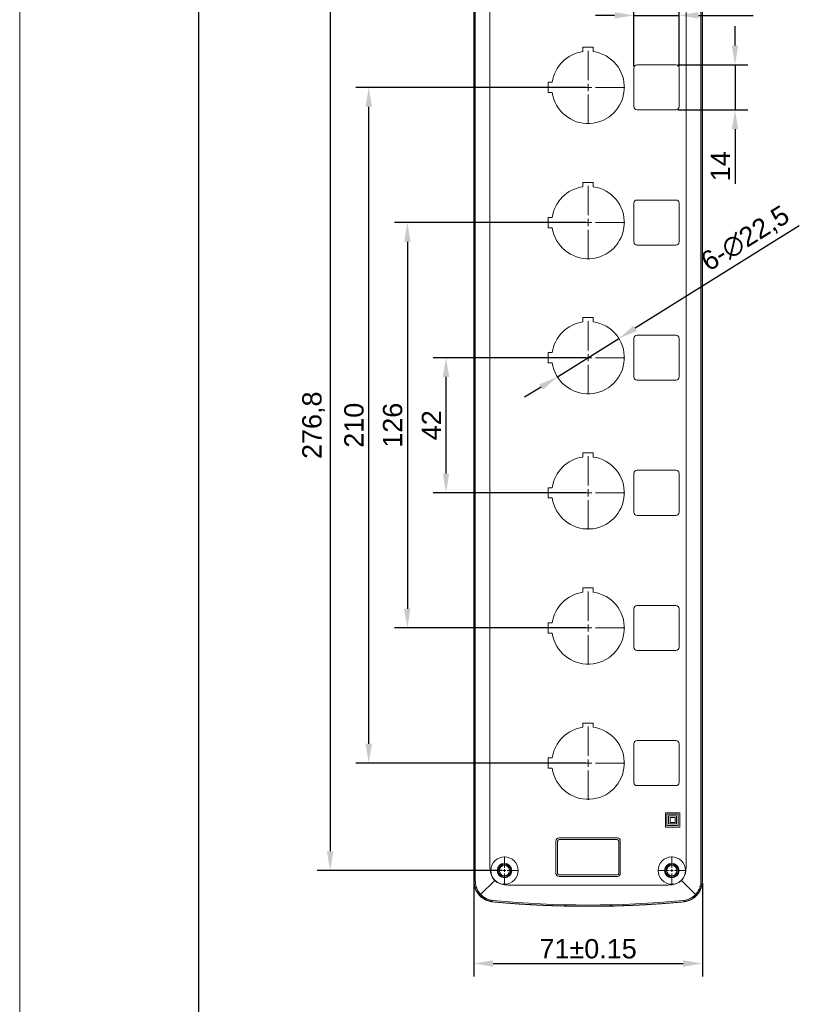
# Model space of a CAD drawing. Header units: millimetres. Extents: x -404827 to -46036, y 267324 to 306977.
# Tile 36 of 55: x -49281 to -49039, y 270101 to 270407. Entities that reach past the tile are written whole.
import ezdxf

# ---------------------------------------------------------------- set-up
doc = ezdxf.new("R2010")
doc.units = ezdxf.units.MM
doc.linetypes.add('CENTER2', pattern=[28.575, 19.05, -3.175, 3.175, -3.175])
for name, color, linetype, lineweight in [('1-粗实线', 7, 'Continuous', 30), ('3-细实线', 7, 'Continuous', 20), ('6-中心线', 1, 'CENTER2', 20), ('7-标注、箭头、引线', 3, 'Continuous', 20)]:
    doc.layers.add(name, color=color, linetype=linetype, lineweight=lineweight)
doc.styles.get("Standard").update_dxf_attribs({"font": 'arial.ttf'})
doc.dimstyles.new('ISO-25', dxfattribs={"dimtxt": 2.5, "dimasz": 2.5, "dimexe": 1.25, "dimexo": 0.625, "dimtad": 1, "dimtxsty": 'Standard', "dimcen": 2.5, "dimadec": 0, "dimazin": 0, "dimtfac": 1, "dimtmove": 0, "dimatfit": 3, "dimfxl": 1, "dimarcsym": 0})

# ---------------------------------------------------------------- blocks, each defined once
blk = doc.blocks.new('*D76')
at = {"layer": '7-标注、箭头、引线', "color": 0, "lineweight": -2, "transparency": 16777216}
for p, q in [((-49105.47, 270301.84), (-49153.01, 270301.84)), ((-49149.01, 270295.84), (-49149.01, 270265.84)), ((-49105.47, 270259.84), (-49153.01, 270259.84))]:
    blk.add_line(p, q, dxfattribs=at)
at = {"layer": '7-标注、箭头、引线', "color": 0, "transparency": 16777216}
for points in [[(-49150.01, 270295.84), (-49148.01, 270295.84), (-49149.01, 270301.84)], [(-49150.01, 270265.84), (-49148.01, 270265.84), (-49149.01, 270259.84)]]:
    blk.add_solid(points, dxfattribs=at)
at = {"layer": 'Defpoints', "color": 0, "transparency": 16777216}
for p in [(-49104.85, 270301.84), (-49149.01, 270259.84), (-49104.85, 270259.84)]:
    blk.add_point(p, dxfattribs=at)
at = {"layer": '7-标注、箭头、引线', "color": 0, "transparency": 16777216, "insert": (-49153.52, 270280.84), "char_height": 6, "attachment_point": 5, "rotation": 90}
blk.add_mtext('42', dxfattribs=at)
blk = doc.blocks.new('*D77')
at = {"layer": '7-标注、箭头、引线', "color": 0, "lineweight": -2, "transparency": 16777216}
for p, q in [((-49105.47, 270343.84), (-49165.01, 270343.84)), ((-49161.01, 270337.84), (-49161.01, 270223.84)), ((-49105.47, 270217.84), (-49165.01, 270217.84))]:
    blk.add_line(p, q, dxfattribs=at)
at = {"layer": '7-标注、箭头、引线', "color": 0, "transparency": 16777216}
for points in [[(-49162.01, 270337.84), (-49160.01, 270337.84), (-49161.01, 270343.84)], [(-49162.01, 270223.84), (-49160.01, 270223.84), (-49161.01, 270217.84)]]:
    blk.add_solid(points, dxfattribs=at)
at = {"layer": 'Defpoints', "color": 0, "transparency": 16777216}
for p in [(-49104.85, 270343.84), (-49161.01, 270217.84), (-49104.85, 270217.84)]:
    blk.add_point(p, dxfattribs=at)
at = {"layer": '7-标注、箭头、引线', "color": 0, "transparency": 16777216, "insert": (-49165.57, 270280.84), "char_height": 6, "attachment_point": 5, "rotation": 90}
blk.add_mtext('126', dxfattribs=at)
blk = doc.blocks.new('*D78')
at = {"layer": '7-标注、箭头、引线', "color": 0, "lineweight": -2, "transparency": 16777216}
for p, q in [((-49105.47, 270385.84), (-49177.01, 270385.84)), ((-49173.01, 270181.84), (-49173.01, 270379.84)), ((-49105.47, 270175.84), (-49177.01, 270175.84))]:
    blk.add_line(p, q, dxfattribs=at)
at = {"layer": '7-标注、箭头、引线', "color": 0, "transparency": 16777216}
for points in [[(-49174.01, 270379.84), (-49172.01, 270379.84), (-49173.01, 270385.84)], [(-49174.01, 270181.84), (-49172.01, 270181.84), (-49173.01, 270175.84)]]:
    blk.add_solid(points, dxfattribs=at)
at = {"layer": 'Defpoints', "color": 0, "transparency": 16777216}
for p in [(-49173.01, 270385.84), (-49104.85, 270385.84), (-49104.85, 270175.84)]:
    blk.add_point(p, dxfattribs=at)
at = {"layer": '7-标注、箭头、引线', "color": 0, "transparency": 16777216, "insert": (-49177.57, 270280.84), "char_height": 6, "attachment_point": 5, "rotation": 90}
blk.add_mtext('210', dxfattribs=at)
blk = doc.blocks.new('*D83')
at = {"layer": '7-标注、箭头、引线', "color": 0, "lineweight": -2, "transparency": 16777216}
for p, q in [((-49140.35, 270138.57), (-49140.35, 270109.56)), ((-49069.35, 270138.57), (-49069.35, 270109.56)), ((-49134.35, 270113.56), (-49075.35, 270113.56))]:
    blk.add_line(p, q, dxfattribs=at)
at = {"layer": '7-标注、箭头、引线', "color": 0, "transparency": 16777216}
for points in [[(-49134.35, 270114.56), (-49134.35, 270112.56), (-49140.35, 270113.56)], [(-49075.35, 270114.56), (-49075.35, 270112.56), (-49069.35, 270113.56)]]:
    blk.add_solid(points, dxfattribs=at)
at = {"layer": 'Defpoints', "color": 0, "transparency": 16777216}
for p in [(-49140.35, 270139.19), (-49069.35, 270139.2), (-49069.35, 270113.56)]:
    blk.add_point(p, dxfattribs=at)
at = {"layer": '7-标注、箭头、引线', "color": 0, "transparency": 16777216, "insert": (-49104.85, 270118.12), "char_height": 6, "attachment_point": 5}
blk.add_mtext('71%%P0.15', dxfattribs=at)
blk = doc.blocks.new('*D86')
at = {"layer": '7-标注、箭头、引线', "color": 0, "lineweight": -2, "transparency": 16777216}
for p, q in [((-49039.23, 270342.79), (-49090.21, 270310.97)), ((-49114.39, 270295.88), (-49095.3, 270307.79)), ((-49119.48, 270292.7), (-49124.57, 270289.52))]:
    blk.add_line(p, q, dxfattribs=at)
at = {"layer": '7-标注、箭头、引线', "color": 0, "transparency": 16777216}
for points in [[(-49090.74, 270311.82), (-49089.68, 270310.12), (-49095.3, 270307.79)], [(-49120.01, 270293.55), (-49118.95, 270291.85), (-49114.39, 270295.88)]]:
    blk.add_solid(points, dxfattribs=at)
at = {"layer": 'Defpoints', "color": 0, "transparency": 16777216}
for p in [(-49095.3, 270307.79), (-49114.39, 270295.88)]:
    blk.add_point(p, dxfattribs=at)
at = {"layer": '7-标注、箭头、引线', "color": 0, "transparency": 16777216, "insert": (-49055.83, 270338.57), "char_height": 6, "attachment_point": 5, "rotation": 31.9742}
blk.add_mtext('6-∅22,5', dxfattribs=at)
blk = doc.blocks.new('*D87')
at = {"layer": '7-标注、箭头、引线', "color": 0, "lineweight": -2, "transparency": 16777216}
for p, q in [((-49059.21, 270398.84), (-49059.21, 270404.84)), ((-49076.97, 270392.84), (-49055.21, 270392.84)), ((-49059.21, 270392.84), (-49059.21, 270378.84)), ((-49076.97, 270378.84), (-49055.21, 270378.84)), ((-49059.21, 270372.84), (-49059.21, 270355.83))]:
    blk.add_line(p, q, dxfattribs=at)
at = {"layer": '7-标注、箭头、引线', "color": 0, "transparency": 16777216}
for points in [[(-49060.21, 270398.84), (-49058.21, 270398.84), (-49059.21, 270392.84)], [(-49060.21, 270372.84), (-49058.21, 270372.84), (-49059.21, 270378.84)]]:
    blk.add_solid(points, dxfattribs=at)
at = {"layer": 'Defpoints', "color": 0, "transparency": 16777216}
for p in [(-49077.6, 270392.84), (-49077.6, 270378.84), (-49059.21, 270378.84)]:
    blk.add_point(p, dxfattribs=at)
at = {"layer": '7-标注、箭头、引线', "color": 0, "transparency": 16777216, "insert": (-49063.72, 270361.33), "char_height": 6, "attachment_point": 5, "rotation": 90}
blk.add_mtext('14', dxfattribs=at)
blk = doc.blocks.new('*D88')
at = {"layer": '7-标注、箭头、引线', "color": 0, "lineweight": -2, "transparency": 16777216}
for p, q in [((-49090.6, 270392.46), (-49090.6, 270412.22)), ((-49076.6, 270392.46), (-49076.6, 270412.22)), ((-49096.6, 270408.22), (-49102.6, 270408.22)), ((-49090.6, 270408.22), (-49076.6, 270408.22)), ((-49070.6, 270408.22), (-49053.59, 270408.22))]:
    blk.add_line(p, q, dxfattribs=at)
at = {"layer": '7-标注、箭头、引线', "color": 0, "transparency": 16777216}
for points in [[(-49096.6, 270409.22), (-49096.6, 270407.22), (-49090.6, 270408.22)], [(-49070.6, 270409.22), (-49070.6, 270407.22), (-49076.6, 270408.22)]]:
    blk.add_solid(points, dxfattribs=at)
at = {"layer": 'Defpoints', "color": 0, "transparency": 16777216}
for p in [(-49076.6, 270408.22), (-49090.6, 270391.84), (-49076.6, 270391.84)]:
    blk.add_point(p, dxfattribs=at)
at = {"layer": '7-标注、箭头、引线', "color": 0, "transparency": 16777216, "insert": (-49059.09, 270412.74), "char_height": 6, "attachment_point": 5}
blk.add_mtext('14', dxfattribs=at)
blk = doc.blocks.new('*U54')
at = {"layer": '6-中心线', "color": 0, "linetype": 'CENTER2', "transparency": 16777216}
for p, q in [((0, 0.85), (0, 4.37)), ((-4.37, 0), (-0.85, 0)), ((0.85, 0), (4.37, 0)), ((0, -4.37), (0, -0.85))]:
    blk.add_line(p, q, dxfattribs=at)
at = {"layer": '6-中心线', "color": 0, "linetype": 'Continuous', "transparency": 16777216}
for p, q in [((-0.425, 0), (0.425, 0)), ((0, -0.425), (0, 0.425))]:
    blk.add_line(p, q, dxfattribs=at)
blk = doc.blocks.new('*U55')
at = {"layer": '6-中心线', "color": 0, "linetype": 'CENTER2', "transparency": 16777216}
for p, q in [((0, 0.85), (0, 4.37)), ((-4.37, 0), (-0.85, 0)), ((0.85, 0), (4.37, 0)), ((0, -4.37), (0, -0.85))]:
    blk.add_line(p, q, dxfattribs=at)
at = {"layer": '6-中心线', "color": 0, "linetype": 'Continuous', "transparency": 16777216}
for p, q in [((-0.425, 0), (0.425, 0)), ((0, -0.425), (0, 0.425))]:
    blk.add_line(p, q, dxfattribs=at)
blk = doc.blocks.new('*U56')
at = {"layer": '6-中心线', "color": 0, "linetype": 'CENTER2', "transparency": 16777216}
for p, q in [((0, 2.25), (0, 11.37)), ((-11.37, 0), (-2.25, 0)), ((2.25, 0), (11.37, 0)), ((0, -11.37), (0, -2.25))]:
    blk.add_line(p, q, dxfattribs=at)
at = {"layer": '6-中心线', "color": 0, "linetype": 'Continuous', "transparency": 16777216}
for p, q in [((-1.125, 0), (1.125, 0)), ((0, -1.125), (0, 1.125))]:
    blk.add_line(p, q, dxfattribs=at)
blk = doc.blocks.new('*U57')
at = {"layer": '6-中心线', "color": 0, "linetype": 'CENTER2', "transparency": 16777216}
for p, q in [((0, 2.25), (0, 11.37)), ((-11.37, 0), (-2.25, 0)), ((2.25, 0), (11.37, 0)), ((0, -11.37), (0, -2.25))]:
    blk.add_line(p, q, dxfattribs=at)
at = {"layer": '6-中心线', "color": 0, "linetype": 'Continuous', "transparency": 16777216}
for p, q in [((-1.125, 0), (1.125, 0)), ((0, -1.125), (0, 1.125))]:
    blk.add_line(p, q, dxfattribs=at)
blk = doc.blocks.new('*U58')
at = {"layer": '6-中心线', "color": 0, "linetype": 'CENTER2', "transparency": 16777216}
for p, q in [((0, 2.25), (0, 11.37)), ((-11.37, 0), (-2.25, 0)), ((2.25, 0), (11.37, 0)), ((0, -11.37), (0, -2.25))]:
    blk.add_line(p, q, dxfattribs=at)
at = {"layer": '6-中心线', "color": 0, "linetype": 'Continuous', "transparency": 16777216}
for p, q in [((-1.125, 0), (1.125, 0)), ((0, -1.125), (0, 1.125))]:
    blk.add_line(p, q, dxfattribs=at)
blk = doc.blocks.new('*U59')
at = {"layer": '6-中心线', "color": 0, "linetype": 'CENTER2', "transparency": 16777216}
for p, q in [((0, 2.25), (0, 11.37)), ((-11.37, 0), (-2.25, 0)), ((2.25, 0), (11.37, 0)), ((0, -11.37), (0, -2.25))]:
    blk.add_line(p, q, dxfattribs=at)
at = {"layer": '6-中心线', "color": 0, "linetype": 'Continuous', "transparency": 16777216}
for p, q in [((-1.125, 0), (1.125, 0)), ((0, -1.125), (0, 1.125))]:
    blk.add_line(p, q, dxfattribs=at)
blk = doc.blocks.new('*U60')
at = {"layer": '6-中心线', "color": 0, "linetype": 'CENTER2', "transparency": 16777216}
for p, q in [((0, 2.25), (0, 11.37)), ((-11.37, 0), (-2.25, 0)), ((2.25, 0), (11.37, 0)), ((0, -11.37), (0, -2.25))]:
    blk.add_line(p, q, dxfattribs=at)
at = {"layer": '6-中心线', "color": 0, "linetype": 'Continuous', "transparency": 16777216}
for p, q in [((-1.125, 0), (1.125, 0)), ((0, -1.125), (0, 1.125))]:
    blk.add_line(p, q, dxfattribs=at)
blk = doc.blocks.new('*U61')
at = {"layer": '6-中心线', "color": 0, "linetype": 'CENTER2', "transparency": 16777216}
for p, q in [((0, 2.25), (0, 11.37)), ((-11.37, 0), (-2.25, 0)), ((2.25, 0), (11.37, 0)), ((0, -11.37), (0, -2.25))]:
    blk.add_line(p, q, dxfattribs=at)
at = {"layer": '6-中心线', "color": 0, "linetype": 'Continuous', "transparency": 16777216}
for p, q in [((-1.125, 0), (1.125, 0)), ((0, -1.125), (0, 1.125))]:
    blk.add_line(p, q, dxfattribs=at)
blk = doc.blocks.new('*D81')
at = {"layer": '7-标注、箭头、引线', "color": 0, "lineweight": -2, "transparency": 16777216}
for p, q in [((-49131.47, 270419.24), (-49189.01, 270419.24)), ((-49185.01, 270413.24), (-49185.01, 270148.44)), ((-49131.47, 270142.44), (-49189.01, 270142.44))]:
    blk.add_line(p, q, dxfattribs=at)
at = {"layer": '7-标注、箭头、引线', "color": 0, "transparency": 16777216}
for points in [[(-49186.01, 270413.24), (-49184.01, 270413.24), (-49185.01, 270419.24)], [(-49186.01, 270148.44), (-49184.01, 270148.44), (-49185.01, 270142.44)]]:
    blk.add_solid(points, dxfattribs=at)
at = {"layer": 'Defpoints', "color": 0, "transparency": 16777216}
for p in [(-49130.85, 270419.24), (-49185.01, 270142.44), (-49130.85, 270142.44)]:
    blk.add_point(p, dxfattribs=at)
at = {"layer": '7-标注、箭头、引线', "color": 0, "transparency": 16777216, "insert": (-49190.11, 270280.84), "char_height": 6, "attachment_point": 5, "rotation": 90}
blk.add_mtext('276,8', dxfattribs=at)

msp = doc.modelspace()

# ---------------------------------------------------------------- linework, layer by layer
at = {"color": 7, "linetype": 'Continuous', "lineweight": 13}
for p, q in [((-49140.345, 270422.478), (-49140.345, 270139.194)), ((-49140.345, 270139.197), (-49140.345, 270422.475)), ((-49140.258, 270422.439), (-49140.258, 270139.233)), ((-49139.891, 270139.233), (-49139.891, 270422.439)), ((-49069.799, 270139.233), (-49069.799, 270422.439)), ((-49069.432, 270139.233), (-49069.432, 270422.439)), ((-49069.345, 270422.478), (-49069.345, 270139.194)), ((-49069.345, 270422.475), (-49069.345, 270139.197)), ((-49135.348, 270418.051), (-49135.348, 270143.621)), ((-49074.343, 270143.621), (-49074.343, 270418.051)), ((-49106.445, 270396.972), (-49106.445, 270398.286)), ((-49106.445, 270398.286), (-49103.245, 270398.286)), ((-49103.245, 270398.286), (-49103.245, 270396.972)), ((-49077.595, 270392.836), (-49089.595, 270392.836)), ((-49090.595, 270391.836), (-49090.595, 270379.836)), ((-49076.595, 270379.836), (-49076.595, 270391.836)), ((-49117.295, 270387.436), (-49115.981, 270387.436)), ((-49117.295, 270384.236), (-49117.295, 270387.436)), ((-49115.981, 270384.236), (-49117.295, 270384.236)), ((-49089.595, 270378.836), (-49077.595, 270378.836)), ((-49106.445, 270354.972), (-49106.445, 270356.286)), ((-49106.445, 270356.286), (-49103.245, 270356.286)), ((-49103.245, 270356.286), (-49103.245, 270354.972)), ((-49090.595, 270349.836), (-49090.595, 270337.836)), ((-49077.595, 270350.836), (-49089.595, 270350.836)), ((-49076.595, 270337.836), (-49076.595, 270349.836)), ((-49117.295, 270345.436), (-49115.981, 270345.436)), ((-49117.295, 270342.236), (-49117.295, 270345.436)), ((-49115.981, 270342.236), (-49117.295, 270342.236)), ((-49089.595, 270336.836), (-49077.595, 270336.836)), ((-49106.445, 270312.972), (-49106.445, 270314.286)), ((-49106.445, 270314.286), (-49103.245, 270314.286)), ((-49103.245, 270314.286), (-49103.245, 270312.972)), ((-49090.595, 270307.836), (-49090.595, 270295.836)), ((-49077.595, 270308.836), (-49089.595, 270308.836)), ((-49076.595, 270295.836), (-49076.595, 270307.836)), ((-49117.295, 270300.236), (-49117.295, 270303.436)), ((-49117.295, 270303.436), (-49115.981, 270303.436)), ((-49115.981, 270300.236), (-49117.295, 270300.236)), ((-49089.595, 270294.836), (-49077.595, 270294.836)), ((-49106.445, 270270.972), (-49106.445, 270272.286)), ((-49106.445, 270272.286), (-49103.245, 270272.286)), ((-49103.245, 270272.286), (-49103.245, 270270.972)), ((-49077.595, 270266.836), (-49089.595, 270266.836)), ((-49090.595, 270265.836), (-49090.595, 270253.836)), ((-49076.595, 270253.836), (-49076.595, 270265.836)), ((-49117.295, 270258.236), (-49117.295, 270261.436)), ((-49117.295, 270261.436), (-49115.981, 270261.436)), ((-49115.981, 270258.236), (-49117.295, 270258.236)), ((-49089.595, 270252.836), (-49077.595, 270252.836)), ((-49106.445, 270228.972), (-49106.445, 270230.286)), ((-49106.445, 270230.286), (-49103.245, 270230.286)), ((-49103.245, 270230.286), (-49103.245, 270228.972)), ((-49090.595, 270223.836), (-49090.595, 270211.836)), ((-49077.595, 270224.836), (-49089.595, 270224.836)), ((-49076.595, 270211.836), (-49076.595, 270223.836)), ((-49117.295, 270216.236), (-49117.295, 270219.436)), ((-49117.295, 270219.436), (-49115.981, 270219.436)), ((-49115.981, 270216.236), (-49117.295, 270216.236)), ((-49089.595, 270210.836), (-49077.595, 270210.836)), ((-49106.445, 270186.972), (-49106.445, 270188.286)), ((-49106.445, 270188.286), (-49103.245, 270188.286)), ((-49103.245, 270188.286), (-49103.245, 270186.972)), ((-49090.595, 270181.836), (-49090.595, 270169.836)), ((-49077.595, 270182.836), (-49089.595, 270182.836)), ((-49076.595, 270169.836), (-49076.595, 270181.836)), ((-49117.295, 270177.436), (-49115.981, 270177.436)), ((-49117.295, 270174.236), (-49117.295, 270177.436)), ((-49115.981, 270174.236), (-49117.295, 270174.236)), ((-49089.595, 270168.836), (-49077.595, 270168.836)), ((-49080.843, 270155.936), (-49080.843, 270160.436)), ((-49076.343, 270160.436), (-49080.843, 270160.436)), ((-49080.343, 270159.936), (-49076.843, 270159.936)), ((-49080.343, 270156.436), (-49080.343, 270159.936)), ((-49079.843, 270159.436), (-49077.343, 270159.436)), ((-49079.843, 270156.936), (-49079.843, 270159.436)), ((-49077.343, 270159.436), (-49077.343, 270156.936)), ((-49076.843, 270159.936), (-49076.843, 270156.436)), ((-49076.343, 270155.936), (-49076.343, 270160.436)), ((-49076.843, 270156.436), (-49080.343, 270156.436)), ((-49077.343, 270156.936), (-49079.843, 270156.936)), ((-49079.343, 270158.936), (-49079.343, 270157.436)), ((-49077.843, 270158.936), (-49079.343, 270158.936)), ((-49079.343, 270157.436), (-49077.843, 270157.436)), ((-49077.843, 270157.436), (-49077.843, 270158.936)), ((-49076.343, 270155.936), (-49080.843, 270155.936)), ((-49114.845, 270141.586), (-49114.845, 270151.586)), ((-49114.345, 270141.586), (-49114.345, 270151.586)), ((-49113.845, 270152.586), (-49095.845, 270152.586)), ((-49113.845, 270152.086), (-49095.845, 270152.086)), ((-49095.345, 270151.586), (-49095.345, 270141.586)), ((-49094.845, 270151.586), (-49094.845, 270141.586)), ((-49095.845, 270141.086), (-49113.845, 270141.086)), ((-49138.236, 270135.045), (-49133.882, 270139.399)), ((-49095.845, 270140.586), (-49113.845, 270140.586)), ((-49071.454, 270135.045), (-49075.808, 270139.399)), ((-49138.579, 270134.873), (-49138.304, 270135.119)), ((-49129.66, 270137.933), (-49080.03, 270137.933)), ((-49071.386, 270135.119), (-49071.111, 270134.873)), ((-49071.641, 270134.239), (-49071.642, 270134.239))]:
    msp.add_line(p, q, dxfattribs=at)
for centre, radius in [((-49130.845, 270142.436), 4.25), ((-49130.845, 270142.436), 2.25), ((-49130.845, 270142.436), 2.19), ((-49130.845, 270142.436), 1.935), ((-49078.845, 270142.436), 4.25), ((-49078.845, 270142.436), 2.25), ((-49078.845, 270142.436), 2.19), ((-49078.845, 270142.436), 1.935), ((-49130.845, 270142.436), 1.6), ((-49078.845, 270142.436), 1.6)]:
    msp.add_circle(centre, radius, dxfattribs=at)
for centre, radius, start, end in [((-49104.845, 270385.836), 11.25, 98.17646, 171.82354), ((-49104.845, 270385.836), 11.25, 188.17646, 81.82354), ((-49089.595, 270391.836), 1, 90, 180), ((-49077.595, 270391.836), 1, 0, 90), ((-49089.595, 270379.836), 1, 180, 270), ((-49077.595, 270379.836), 1, 270, 0), ((-49104.845, 270343.836), 11.25, 98.17646, 171.82354), ((-49104.845, 270343.836), 11.25, 188.17646, 81.82354), ((-49089.595, 270349.836), 1, 90, 180), ((-49077.595, 270349.836), 1, 0, 90), ((-49089.595, 270337.836), 1, 180, 270), ((-49077.595, 270337.836), 1, 270, 0), ((-49104.845, 270301.836), 11.25, 98.17646, 171.82354), ((-49104.845, 270301.836), 11.25, 188.17646, 81.82354), ((-49089.595, 270307.836), 1, 90, 180), ((-49077.595, 270307.836), 1, 0, 90), ((-49089.595, 270295.836), 1, 180, 270), ((-49077.595, 270295.836), 1, 270, 0), ((-49104.845, 270259.836), 11.25, 98.17646, 171.82354), ((-49104.845, 270259.836), 11.25, 188.17646, 81.82354), ((-49089.595, 270265.836), 1, 90, 180), ((-49077.595, 270265.836), 1, 0, 90), ((-49089.595, 270253.836), 1, 180, 270), ((-49077.595, 270253.836), 1, 270, 0), ((-49104.845, 270217.836), 11.25, 98.17646, 171.82354), ((-49104.845, 270217.836), 11.25, 188.17646, 81.82354), ((-49089.595, 270223.836), 1, 90, 180), ((-49077.595, 270223.836), 1, 0, 90), ((-49089.595, 270211.836), 1, 180, 270), ((-49077.595, 270211.836), 1, 270, 0), ((-49104.845, 270175.836), 11.25, 98.17646, 171.82354), ((-49104.845, 270175.836), 11.25, 188.17646, 81.82354), ((-49089.595, 270181.836), 1, 90, 180), ((-49077.595, 270181.836), 1, 0, 90), ((-49089.595, 270169.836), 1, 180, 270), ((-49077.595, 270169.836), 1, 270, 0), ((-49113.845, 270151.586), 1, 90, 180), ((-49113.845, 270151.586), 0.5, 90, 180), ((-49095.845, 270151.586), 1, 0, 90), ((-49095.845, 270151.586), 0.5, 0, 90), ((-49113.845, 270141.586), 1, 180, 270), ((-49113.845, 270141.586), 0.5, 180, 270), ((-49095.845, 270141.586), 1, 270, 0), ((-49095.845, 270141.586), 0.5, 270, 0), ((-49104.845, 270447.398), 316.063, 264.62395, 265.47783), ((-49104.845, 270447.398), 316.063, 264.62462, 265.47783), ((-49104.845, 270447.398), 316.019, 264.64017, 275.35983), ((-49104.845, 270447.398), 316.063, 274.52217, 275.37538), ((-49104.845, 270447.398), 316.063, 274.52217, 275.37605)]:
    msp.add_arc(centre, radius, start, end, dxfattribs=at)
for centre, major_axis, ratio, start_param, end_param in [((-49110.867, 270162.414), (23.015, 23.015), 0.3625407, 2.7937897, 3.4893956), ((-49098.823, 270162.414), (23.015, -23.015), 0.3625407, 5.9353823, 6.6309883), ((-49104.845, 270444.396), (0, 312.666), 0.9999539, 3.0471447, 3.2360406)]:
    msp.add_ellipse(centre, major_axis=major_axis, ratio=ratio, start_param=start_param, end_param=end_param, dxfattribs=at)
for points, knots in [([(-49134.454, 270132.726), (-49134.655, 270132.745), (-49134.853, 270132.773), (-49135.245, 270132.847), (-49135.633, 270132.938), (-49136.011, 270133.065), (-49136.29, 270133.174), (-49136.383, 270133.212), (-49136.521, 270133.273), (-49136.567, 270133.294), (-49136.658, 270133.337), (-49136.703, 270133.359), (-49136.928, 270133.471), (-49137.277, 270133.666), (-49137.605, 270133.891), (-49137.923, 270134.131), (-49138.076, 270134.259), (-49138.262, 270134.428), (-49138.299, 270134.462), (-49138.372, 270134.532), (-49138.408, 270134.567), (-49138.514, 270134.674), (-49138.583, 270134.747), (-49138.785, 270134.968), (-49139.04, 270135.275), (-49139.265, 270135.604), (-49139.423, 270135.858), (-49139.499, 270135.987), (-49139.571, 270136.12), (-49139.617, 270136.208), (-49139.64, 270136.253), (-49139.753, 270136.479), (-49139.834, 270136.662), (-49139.978, 270137.034), (-49140.105, 270137.412), (-49140.196, 270137.799), (-49140.252, 270138.095), (-49140.268, 270138.194), (-49140.289, 270138.343), (-49140.295, 270138.393), (-49140.307, 270138.493), (-49140.312, 270138.543), (-49140.336, 270138.794), (-49140.345, 270138.995), (-49140.345, 270139.197)], [0, 0, 0, 0, 0.0625, 0.0625, 0.125, 0.1875, 0.1875, 0.21875, 0.21875, 0.234375, 0.234375, 0.25, 0.25, 0.3125, 0.375, 0.375, 0.4375, 0.4375, 0.453125, 0.453125, 0.46875, 0.46875, 0.5, 0.5, 0.5625, 0.625, 0.625, 0.65625, 0.671875, 0.671875, 0.6875, 0.6875, 0.75, 0.75, 0.8125, 0.875, 0.875, 0.90625, 0.90625, 0.921875, 0.921875, 0.9375, 0.9375, 1, 1, 1, 1]), ([(-49140.345, 270139.194), (-49140.345, 270139.013), (-49140.338, 270138.832), (-49140.287, 270138.23), (-49140.211, 270137.813), (-49140.035, 270137.197), (-49139.965, 270136.993), (-49139.808, 270136.597), (-49139.72, 270136.404), (-49139.526, 270136.027), (-49139.419, 270135.844), (-49139.189, 270135.487), (-49139.064, 270135.313), (-49138.663, 270134.81), (-49138.365, 270134.503), (-49137.708, 270133.95), (-49137.357, 270133.71), (-49136.801, 270133.403), (-49136.61, 270133.309), (-49136.218, 270133.141), (-49136.015, 270133.066), (-49135.406, 270132.873), (-49134.991, 270132.785), (-49134.532, 270132.734), (-49134.495, 270132.73), (-49134.458, 270132.726)], [0, 0, 0, 0, 0.0563318, 0.0563318, 0.1894737, 0.1894737, 0.2560446, 0.2560446, 0.3226156, 0.3226156, 0.3891865, 0.3891865, 0.4557575, 0.4557575, 0.5888993, 0.5888993, 0.7220412, 0.7220412, 0.7886122, 0.7886122, 0.8551831, 0.8551831, 0.988325, 0.988325, 1, 1, 1, 1]), ([(-49134.365, 270132.761), (-49134.453, 270132.771), (-49134.627, 270132.789), (-49134.886, 270132.83), (-49135.141, 270132.88), (-49135.391, 270132.94), (-49135.635, 270133.008), (-49135.875, 270133.086), (-49136.109, 270133.171), (-49136.336, 270133.265), (-49136.558, 270133.365), (-49136.774, 270133.473), (-49136.983, 270133.588), (-49137.186, 270133.709), (-49137.382, 270133.835), (-49137.571, 270133.967), (-49137.753, 270134.104), (-49137.929, 270134.246), (-49138.097, 270134.392), (-49138.259, 270134.542), (-49138.413, 270134.695), (-49138.622, 270134.916), (-49138.875, 270135.215), (-49139.157, 270135.603), (-49139.41, 270136.012), (-49139.633, 270136.438), (-49139.823, 270136.879), (-49139.98, 270137.334), (-49140.104, 270137.799), (-49140.192, 270138.272), (-49140.248, 270138.751), (-49140.254, 270139.072), (-49140.258, 270139.233)], [0, 0, 0, 0, 0.0275599, 0.0548477, 0.0818633, 0.1086067, 0.1350779, 0.1612769, 0.1872038, 0.2128585, 0.238241, 0.2633513, 0.2881895, 0.3127555, 0.3370493, 0.3610709, 0.3848204, 0.4082977, 0.4315029, 0.4544358, 0.4770966, 0.4994853, 0.5494363, 0.5994096, 0.6494051, 0.699423, 0.7494632, 0.7995257, 0.8496107, 0.899718, 0.9498478, 1, 1, 1, 1]), ([(-49139.889, 270139.079), (-49139.885, 270138.895), (-49139.872, 270138.712), (-49139.83, 270138.349), (-49139.801, 270138.169), (-49139.727, 270137.813), (-49139.682, 270137.636), (-49139.602, 270137.373), (-49139.574, 270137.286), (-49139.528, 270137.156), (-49139.512, 270137.113), (-49139.48, 270137.026), (-49139.463, 270136.983), (-49139.308, 270136.6), (-49139.141, 270136.275), (-49138.85, 270135.813), (-49138.746, 270135.662), (-49138.579, 270135.444), (-49138.522, 270135.372), (-49138.433, 270135.265), (-49138.403, 270135.23), (-49138.342, 270135.161), (-49138.312, 270135.127), (-49138.157, 270134.957), (-49138.028, 270134.828), (-49137.759, 270134.582), (-49137.619, 270134.466), (-49137.329, 270134.245), (-49137.179, 270134.14), (-49136.985, 270134.018), (-49136.945, 270133.994), (-49136.866, 270133.946), (-49136.827, 270133.923), (-49136.707, 270133.855), (-49136.626, 270133.811), (-49136.382, 270133.686), (-49136.216, 270133.611), (-49135.879, 270133.475), (-49135.537, 270133.353), (-49135.182, 270133.263), (-49134.821, 270133.188), (-49134.64, 270133.158), (-49134.456, 270133.137)], [0, 0, 0, 0, 0.0625, 0.0625, 0.125, 0.125, 0.1875, 0.1875, 0.21875, 0.21875, 0.234375, 0.234375, 0.25, 0.25, 0.375, 0.375, 0.4375, 0.4375, 0.46875, 0.46875, 0.484375, 0.484375, 0.5, 0.5, 0.5625, 0.5625, 0.625, 0.625, 0.6875, 0.6875, 0.703125, 0.703125, 0.71875, 0.71875, 0.75, 0.75, 0.8125, 0.8125, 0.875, 0.9375, 0.9375, 1, 1, 1, 1]), ([(-49069.432, 270139.233), (-49069.433, 270139.148), (-49069.435, 270138.98), (-49069.451, 270138.727), (-49069.475, 270138.475), (-49069.509, 270138.224), (-49069.554, 270137.975), (-49069.607, 270137.728), (-49069.671, 270137.483), (-49069.743, 270137.241), (-49069.825, 270137.002), (-49069.917, 270136.767), (-49070.017, 270136.535), (-49070.126, 270136.307), (-49070.244, 270136.084), (-49070.371, 270135.865), (-49070.506, 270135.652), (-49070.649, 270135.444), (-49070.8, 270135.242), (-49070.958, 270135.046), (-49071.155, 270134.821), (-49071.398, 270134.57), (-49071.695, 270134.298), (-49072.015, 270134.041), (-49072.357, 270133.799), (-49072.723, 270133.575), (-49073.109, 270133.372), (-49073.517, 270133.193), (-49073.944, 270133.039), (-49074.39, 270132.913), (-49074.851, 270132.816), (-49075.166, 270132.78), (-49075.325, 270132.761)], [0, 0, 0, 0, 0.0263683, 0.0527302, 0.0790857, 0.1054348, 0.1317776, 0.158114, 0.1844441, 0.2107678, 0.2370851, 0.2633961, 0.2897007, 0.315999, 0.3422909, 0.3685765, 0.3948558, 0.4211287, 0.4473953, 0.4736556, 0.4999095, 0.5408676, 0.5827265, 0.6254865, 0.6691474, 0.7137093, 0.7591721, 0.8055359, 0.8528005, 0.9009661, 0.9500326, 1, 1, 1, 1]), ([(-49069.345, 270139.197), (-49069.345, 270138.995), (-49069.354, 270138.795), (-49069.391, 270138.398), (-49069.446, 270138.004), (-49069.537, 270137.616), (-49069.619, 270137.327), (-49069.649, 270137.231), (-49069.697, 270137.088), (-49069.713, 270137.04), (-49069.747, 270136.945), (-49069.765, 270136.898), (-49069.856, 270136.664), (-49069.936, 270136.481), (-49070.114, 270136.125), (-49070.21, 270135.951), (-49070.419, 270135.612), (-49070.532, 270135.447), (-49070.683, 270135.247), (-49070.714, 270135.207), (-49070.776, 270135.128), (-49070.808, 270135.089), (-49070.904, 270134.972), (-49070.97, 270134.897), (-49071.172, 270134.675), (-49071.454, 270134.393), (-49071.76, 270134.138), (-49071.998, 270133.957), (-49072.12, 270133.869), (-49072.245, 270133.785), (-49072.329, 270133.73), (-49072.371, 270133.703), (-49072.585, 270133.57), (-49072.76, 270133.472), (-49073.117, 270133.294), (-49073.481, 270133.133), (-49073.859, 270133.005), (-49074.147, 270132.922), (-49074.244, 270132.897), (-49074.391, 270132.862), (-49074.44, 270132.851), (-49074.539, 270132.83), (-49074.588, 270132.82), (-49074.836, 270132.773), (-49075.035, 270132.745), (-49075.236, 270132.726)], [0, 0, 0, 0, 0.0625, 0.0625, 0.125, 0.1875, 0.1875, 0.21875, 0.21875, 0.234375, 0.234375, 0.25, 0.25, 0.3125, 0.3125, 0.375, 0.375, 0.4375, 0.4375, 0.453125, 0.453125, 0.46875, 0.46875, 0.5, 0.5, 0.5625, 0.625, 0.625, 0.65625, 0.671875, 0.671875, 0.6875, 0.6875, 0.75, 0.75, 0.8125, 0.875, 0.875, 0.90625, 0.90625, 0.921875, 0.921875, 0.9375, 0.9375, 1, 1, 1, 1]), ([(-49075.234, 270133.137), (-49075.051, 270133.158), (-49074.87, 270133.187), (-49074.513, 270133.262), (-49074.337, 270133.307), (-49073.989, 270133.412), (-49073.818, 270133.472), (-49073.564, 270133.574), (-49073.479, 270133.61), (-49073.354, 270133.668), (-49073.313, 270133.687), (-49073.23, 270133.727), (-49073.188, 270133.748), (-49072.984, 270133.852), (-49072.825, 270133.943), (-49072.517, 270134.137), (-49072.367, 270134.24), (-49072.077, 270134.461), (-49071.937, 270134.578), (-49071.734, 270134.763), (-49071.667, 270134.826), (-49071.57, 270134.924), (-49071.537, 270134.957), (-49071.473, 270135.024), (-49071.442, 270135.057), (-49071.287, 270135.227), (-49071.17, 270135.367), (-49070.948, 270135.657), (-49070.844, 270135.806), (-49070.65, 270136.115), (-49070.559, 270136.273), (-49070.454, 270136.478), (-49070.433, 270136.519), (-49070.393, 270136.602), (-49070.373, 270136.644), (-49070.316, 270136.77), (-49070.28, 270136.854), (-49070.177, 270137.108), (-49070.116, 270137.28), (-49070.01, 270137.629), (-49069.965, 270137.805), (-49069.891, 270138.163), (-49069.861, 270138.344), (-49069.835, 270138.573), (-49069.83, 270138.619), (-49069.821, 270138.711), (-49069.817, 270138.757), (-49069.808, 270138.895), (-49069.803, 270138.987), (-49069.801, 270139.079)], [0, 0, 0, 0, 0.0625, 0.0625, 0.125, 0.125, 0.1875, 0.1875, 0.21875, 0.21875, 0.234375, 0.234375, 0.25, 0.25, 0.3125, 0.3125, 0.375, 0.375, 0.4375, 0.4375, 0.46875, 0.46875, 0.484375, 0.484375, 0.5, 0.5, 0.5625, 0.5625, 0.625, 0.625, 0.6875, 0.6875, 0.703125, 0.703125, 0.71875, 0.71875, 0.75, 0.75, 0.8125, 0.8125, 0.875, 0.875, 0.9375, 0.9375, 0.953125, 0.953125, 0.96875, 0.96875, 1, 1, 1, 1]), ([(-49075.233, 270132.726), (-49075.071, 270132.742), (-49074.911, 270132.763), (-49074.334, 270132.861), (-49073.925, 270132.972), (-49073.327, 270133.2), (-49073.129, 270133.287), (-49072.748, 270133.477), (-49072.563, 270133.581), (-49072.204, 270133.807), (-49072.03, 270133.928), (-49071.694, 270134.188), (-49071.532, 270134.328), (-49071.064, 270134.77), (-49070.784, 270135.093), (-49070.288, 270135.795), (-49070.079, 270136.164), (-49069.82, 270136.745), (-49069.744, 270136.943), (-49069.609, 270137.348), (-49069.551, 270137.556), (-49069.411, 270138.179), (-49069.358, 270138.6), (-49069.346, 270139.081), (-49069.345, 270139.137), (-49069.345, 270139.194)], [0, 0, 0, 0, 0.0504017, 0.0504017, 0.183541, 0.183541, 0.2501106, 0.2501106, 0.3166803, 0.3166803, 0.3832499, 0.3832499, 0.4498196, 0.4498196, 0.5829589, 0.5829589, 0.7160982, 0.7160982, 0.7826678, 0.7826678, 0.8492375, 0.8492375, 0.9823768, 0.9823768, 1, 1, 1, 1]), ([(-49129.765, 270132.32), (-49129.692, 270132.314), (-49129.62, 270132.308), (-49129.474, 270132.297), (-49129.402, 270132.291), (-49129.184, 270132.275), (-49129.04, 270132.263), (-49128.609, 270132.231), (-49128.038, 270132.188), (-49127.477, 270132.148), (-49126.92, 270132.109), (-49126.644, 270132.091), (-49126.302, 270132.068), (-49126.233, 270132.063), (-49126.098, 270132.054), (-49126.03, 270132.05), (-49125.829, 270132.037), (-49125.696, 270132.028), (-49125.303, 270132.003), (-49124.792, 270131.971), (-49124.305, 270131.943), (-49123.831, 270131.915), (-49123.6, 270131.902), (-49123.375, 270131.89)], [0, 0, 0, 0, 0.03125, 0.03125, 0.0625, 0.0625, 0.125, 0.125, 0.25, 0.375, 0.375, 0.5, 0.5, 0.53125, 0.53125, 0.5625, 0.5625, 0.625, 0.625, 0.75, 0.875, 0.875, 1, 1, 1, 1]), ([(-49123.375, 270131.88), (-49123.6, 270131.893), (-49123.831, 270131.907), (-49124.306, 270131.936), (-49124.793, 270131.966), (-49125.305, 270131.999), (-49125.698, 270132.025), (-49125.831, 270132.033), (-49126.032, 270132.047), (-49126.1, 270132.051), (-49126.236, 270132.061), (-49126.304, 270132.065), (-49126.646, 270132.089), (-49126.923, 270132.108), (-49127.479, 270132.147), (-49128.041, 270132.188), (-49128.61, 270132.231), (-49129.184, 270132.274), (-49129.474, 270132.297), (-49129.765, 270132.32)], [0, 0, 0, 0, 0.125, 0.125, 0.25, 0.375, 0.375, 0.4375, 0.4375, 0.46875, 0.46875, 0.5, 0.5, 0.625, 0.625, 0.75, 0.875, 0.875, 1, 1, 1, 1]), ([(-49123.375, 270131.89), (-49123.214, 270131.881), (-49122.969, 270131.867), (-49122.72, 270131.854), (-49122.554, 270131.845), (-49122.47, 270131.841), (-49122.049, 270131.819), (-49121.709, 270131.802), (-49120.674, 270131.751), (-49119.967, 270131.718), (-49118.52, 270131.655), (-49117.779, 270131.626), (-49116.264, 270131.571), (-49115.49, 270131.545), (-49114.501, 270131.515), (-49114.302, 270131.51), (-49114.002, 270131.501), (-49113.901, 270131.499), (-49113.7, 270131.493), (-49113.6, 270131.491), (-49113.097, 270131.477), (-49112.693, 270131.468), (-49111.477, 270131.44), (-49110.661, 270131.425), (-49109.018, 270131.4), (-49108.191, 270131.391), (-49106.526, 270131.378), (-49105.689, 270131.375), (-49104.74, 270131.375), (-49104.634, 270131.375), (-49104.423, 270131.375), (-49104.318, 270131.376), (-49104.001, 270131.376), (-49103.79, 270131.377), (-49103.158, 270131.379), (-49102.739, 270131.382), (-49101.487, 270131.391), (-49100.659, 270131.401), (-49099.017, 270131.425), (-49098.202, 270131.441), (-49096.587, 270131.477), (-49095.786, 270131.498), (-49094.893, 270131.524), (-49094.794, 270131.527), (-49094.596, 270131.533), (-49094.3, 270131.542), (-49094.006, 270131.552), (-49093.423, 270131.571), (-49093.039, 270131.585), (-49091.9, 270131.626), (-49091.159, 270131.656), (-49089.713, 270131.718), (-49089.008, 270131.751), (-49087.634, 270131.819), (-49086.965, 270131.854), (-49086.315, 270131.89)], [0, 0, 0, 0, 0.015625, 0.0234375, 0.0234375, 0.03125, 0.03125, 0.0625, 0.0625, 0.125, 0.125, 0.1875, 0.1875, 0.25, 0.25, 0.265625, 0.265625, 0.2734375, 0.2734375, 0.28125, 0.28125, 0.3125, 0.3125, 0.375, 0.375, 0.4375, 0.4375, 0.5, 0.5, 0.5078125, 0.5078125, 0.515625, 0.515625, 0.53125, 0.53125, 0.5625, 0.5625, 0.625, 0.625, 0.6875, 0.6875, 0.75, 0.75, 0.7578125, 0.7578125, 0.765625, 0.78125, 0.78125, 0.8125, 0.8125, 0.875, 0.875, 0.9375, 0.9375, 1, 1, 1, 1]), ([(-49086.315, 270131.89), (-49086.287, 270131.891), (-49086.259, 270131.893), (-49086.202, 270131.896), (-49086.174, 270131.898), (-49086.088, 270131.902), (-49085.916, 270131.912), (-49085.74, 270131.922), (-49085.383, 270131.943), (-49084.896, 270131.972), (-49084.385, 270132.003), (-49083.861, 270132.037), (-49083.594, 270132.054), (-49083.251, 270132.077), (-49083.182, 270132.082), (-49083.045, 270132.091), (-49082.838, 270132.105), (-49082.629, 270132.119), (-49082.211, 270132.148), (-49081.649, 270132.188), (-49081.08, 270132.231), (-49080.506, 270132.274), (-49080.216, 270132.297), (-49079.925, 270132.32)], [0, 0, 0, 0, 0.015625, 0.015625, 0.03125, 0.03125, 0.0625, 0.125, 0.125, 0.25, 0.375, 0.375, 0.5, 0.5, 0.53125, 0.53125, 0.5625, 0.625, 0.625, 0.75, 0.875, 0.875, 1, 1, 1, 1]), ([(-49079.925, 270132.32), (-49080.217, 270132.297), (-49080.506, 270132.274), (-49081.08, 270132.231), (-49081.651, 270132.188), (-49082.213, 270132.147), (-49082.632, 270132.117), (-49082.771, 270132.108), (-49082.978, 270132.093), (-49083.047, 270132.088), (-49083.185, 270132.079), (-49083.254, 270132.074), (-49083.597, 270132.051), (-49083.864, 270132.033), (-49084.387, 270131.999), (-49084.898, 270131.966), (-49085.385, 270131.936), (-49085.859, 270131.907), (-49086.09, 270131.893), (-49086.315, 270131.88)], [0, 0, 0, 0, 0.125, 0.125, 0.25, 0.375, 0.375, 0.4375, 0.4375, 0.46875, 0.46875, 0.5, 0.5, 0.625, 0.625, 0.75, 0.875, 0.875, 1, 1, 1, 1]), ([(-49123.375, 270131.88), (-49122.725, 270131.841), (-49122.057, 270131.804), (-49120.683, 270131.732), (-49119.978, 270131.698), (-49118.532, 270131.632), (-49117.791, 270131.6), (-49116.652, 270131.556), (-49116.268, 270131.542), (-49115.685, 270131.522), (-49115.391, 270131.512), (-49115.095, 270131.502), (-49114.898, 270131.496), (-49114.798, 270131.493), (-49113.905, 270131.465), (-49113.104, 270131.443), (-49111.489, 270131.405), (-49110.675, 270131.389), (-49109.033, 270131.363), (-49108.205, 270131.353), (-49106.953, 270131.343), (-49106.533, 270131.34), (-49105.902, 270131.338), (-49105.691, 270131.337), (-49105.374, 270131.336), (-49105.269, 270131.336), (-49105.058, 270131.336), (-49104.952, 270131.336), (-49104.003, 270131.336), (-49103.166, 270131.339), (-49101.501, 270131.353), (-49100.675, 270131.362), (-49099.032, 270131.388), (-49098.216, 270131.404), (-49097, 270131.433), (-49096.596, 270131.443), (-49096.093, 270131.457), (-49095.992, 270131.46), (-49095.791, 270131.466), (-49095.691, 270131.469), (-49095.391, 270131.477), (-49095.192, 270131.483), (-49094.202, 270131.514), (-49093.428, 270131.541), (-49091.913, 270131.6), (-49091.173, 270131.631), (-49089.725, 270131.697), (-49089.019, 270131.732), (-49087.984, 270131.786), (-49087.643, 270131.804), (-49087.223, 270131.828), (-49087.139, 270131.832), (-49086.972, 270131.842), (-49086.723, 270131.856), (-49086.477, 270131.87), (-49086.315, 270131.88)], [0, 0, 0, 0, 0.0625, 0.0625, 0.125, 0.125, 0.1875, 0.1875, 0.21875, 0.21875, 0.234375, 0.2421875, 0.2421875, 0.25, 0.25, 0.3125, 0.3125, 0.375, 0.375, 0.4375, 0.4375, 0.46875, 0.46875, 0.484375, 0.484375, 0.4921875, 0.4921875, 0.5, 0.5, 0.5625, 0.5625, 0.625, 0.625, 0.6875, 0.6875, 0.71875, 0.71875, 0.7265625, 0.7265625, 0.734375, 0.734375, 0.75, 0.75, 0.8125, 0.8125, 0.875, 0.875, 0.9375, 0.9375, 0.96875, 0.96875, 0.9765625, 0.9765625, 0.984375, 1, 1, 1, 1])]:
    msp.add_open_spline(points, degree=3, knots=knots, dxfattribs=at)
for points in [[(-49139.891, 270139.233), (-49139.891, 270139.182), (-49139.891, 270139.13), (-49139.889, 270139.079)], [(-49069.801, 270139.079), (-49069.8, 270139.13), (-49069.799, 270139.182), (-49069.799, 270139.233)], [(-49134.456, 270133.137), (-49134.414, 270133.132), (-49134.373, 270133.128), (-49134.33, 270133.124)], [(-49075.36, 270133.124), (-49075.318, 270133.128), (-49075.276, 270133.132), (-49075.234, 270133.137)]]:
    msp.add_open_spline(points, degree=3, dxfattribs=at)
msp.add_rational_spline([(-49137.961, 270134.274), (-49138.005, 270134.257), (-49138.049, 270134.239)], [0.499998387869, 0.500001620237, 0.499998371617], degree=2, dxfattribs=at)
at = {"layer": '1-粗实线'}
msp.add_line((-49225.861, 270552.502), (-49225.861, 269914.273), dxfattribs=at)
at = {"layer": '3-细实线', "lineweight": 18}
msp.add_line((-49281.456, 270563.621), (-49281.456, 269903.154), dxfattribs=at)

# ---------------------------------------------------------------- block references
at = {"layer": '6-中心线', "linetype": 'CENTER2'}
for name, p in [('*U61', (-49104.845, 270385.836)), ('*U60', (-49104.845, 270343.836)), ('*U59', (-49104.845, 270301.836)), ('*U58', (-49104.845, 270259.836)), ('*U57', (-49104.845, 270217.836)), ('*U56', (-49104.845, 270175.836)), ('*U54', (-49130.845, 270142.436)), ('*U55', (-49078.845, 270142.436))]:
    msp.add_blockref(name, p, dxfattribs=at)

# ---------------------------------------------------------------- dimensions: what is measured, and where the dimension line sits
at = {"layer": '7-标注、箭头、引线'}
for base, p1, p2, override, picture, middle in [((-49185.009, 270142.436), (-49130.845, 270419.236), (-49130.845, 270142.436), {"dimtxt": 6, "dimasz": 6, "dimexe": 4, "dimgap": 1.5, "dimtmove": 0}, '*D81', (-49185.009, 270280.836)), ((-49059.21, 270378.836), (-49077.595, 270392.836), (-49077.595, 270378.836), {"dimtxt": 6, "dimasz": 6, "dimexe": 4, "dimgap": 1.5}, '*D87', (-49059.21, 270361.333)), ((-49173.009, 270385.836), (-49104.845, 270175.836), (-49104.845, 270385.836), {"dimtxt": 6, "dimasz": 6, "dimexe": 4, "dimgap": 1.5, "dimtmove": 0}, '*D78', (-49173.009, 270280.836)), ((-49161.009, 270217.836), (-49104.845, 270343.836), (-49104.845, 270217.836), {"dimtxt": 6, "dimasz": 6, "dimexe": 4, "dimgap": 1.5, "dimtmove": 0}, '*D77', (-49161.009, 270280.836))]:
    dim = msp.add_linear_dim(base=base, p1=p1, p2=p2, angle=90, dimstyle='ISO-25', override=override, dxfattribs=at)
    dim.commit()
    dim.dimension.update_dxf_attribs({"geometry": picture, "text_midpoint": middle, "dimtype": 160})
dim = msp.add_linear_dim(base=(-49076.595, 270408.223), p1=(-49090.595, 270391.836), p2=(-49076.595, 270391.836), dimstyle='ISO-25', override={"dimtxt": 6, "dimasz": 6, "dimexe": 4, "dimgap": 1.5}, dxfattribs=at)
dim.commit()
dim.dimension.update_dxf_attribs({"geometry": '*D88', "text_midpoint": (-49059.092, 270408.223), "dimtype": 160})
dim = msp.add_diameter_dim_2p(p1=(-49114.388, 270295.879), p2=(-49095.302, 270307.793), text='6-<>', dimstyle='ISO-25', override={"dimtxt": 6, "dimasz": 6, "dimexe": 4, "dimgap": 1.5}, dxfattribs=at)
dim.commit()
dim.dimension.update_dxf_attribs({"geometry": '*D86', "text_midpoint": (-49053.074, 270334.154), "dimtype": 163})
dim = msp.add_linear_dim(base=(-49149.009, 270259.836), p1=(-49104.845, 270301.836), p2=(-49104.845, 270259.836), angle=90, dimstyle='ISO-25', override={"dimtxt": 6, "dimasz": 6, "dimexe": 4, "dimgap": 1.5, "dimtmove": 0}, dxfattribs=at)
dim.commit()
dim.dimension.update_dxf_attribs({"geometry": '*D76', "text_midpoint": (-49153.521, 270280.836)})
dim = msp.add_linear_dim(base=(-49069.345, 270113.559), p1=(-49140.345, 270139.194), p2=(-49069.345, 270139.197), text='<>%%P0.15', dimstyle='ISO-25', override={"dimtxt": 6, "dimasz": 6, "dimexe": 4, "dimgap": 1.5}, dxfattribs=at)
dim.commit()
dim.dimension.update_dxf_attribs({"geometry": '*D83', "text_midpoint": (-49104.845, 270118.122)})

doc.saveas('drawing.dxf')
